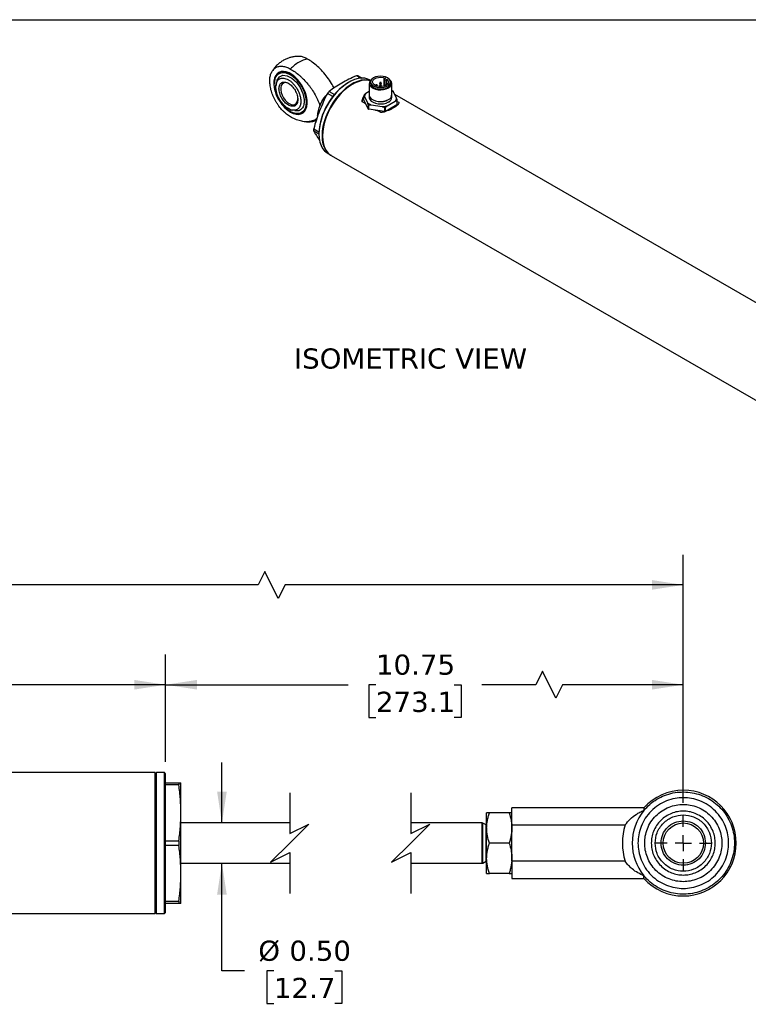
# Model space of a CAD drawing. Header units: inches. Extents: x 0.7 to 32.2, y 0.7 to 24.8.
# Tile 4 of 5: x 17.3 to 26.3, y 12.5 to 24.8. Entities that reach past the tile are written whole.
import ezdxf

# ---------------------------------------------------------------- set-up
doc = ezdxf.new("R2010")
doc.units = ezdxf.units.IN
doc.header["$LTSCALE"] = 3
doc.header["$MEASUREMENT"] = 0
doc.linetypes.add('SLD-Center', pattern=[0.75, 0.6, -0.05, 0.05, -0.05])
doc.linetypes.add('SLD-Solid', pattern=[0])
doc.layers.add('CENTER', color=40, linetype='SLD-Center')
doc.layers.add('DIMENSIONS', color=140, linetype='SLD-Solid', lineweight=25)
doc.layers.add('TEXT', color=140, linetype='SLD-Solid', lineweight=25)
doc.styles.add('SLDTEXTSTYLE0', font='VERDANA.TTF')
doc.dimstyles.new('SLDDIMSTYLE0', dxfattribs={"dimtxt": 0.254883, "dimasz": 0.39, "dimexe": 0, "dimexo": 0.0625, "dimgap": 0.063721, "dimtad": 0, "dimtih": 1, "dimtoh": 1, "dimrnd": 1e-09, "dimzin": 12, "dimdsep": 46, "dimtxsty": 'SLDTEXTSTYLE0', "dimsah": 1, "dimcen": 0.09, "dimadec": 0, "dimazin": 3, "dimtfac": 1, "dimtofl": 0, "dimtmove": 0, "dimatfit": 3, "dimfxl": 0, "dimfrac": 2, "dimtolj": 1, "dimtzin": 12, "dimarcsym": 0})
doc.dimstyles.new('SLDDIMSTYLE1', dxfattribs={"dimtxt": 0.254883, "dimasz": 0.39, "dimexe": 0, "dimexo": 0.0625, "dimgap": 0.063721, "dimtad": 0, "dimtih": 1, "dimtoh": 1, "dimrnd": 1e-09, "dimzin": 4, "dimdsep": 46, "dimtxsty": 'SLDTEXTSTYLE0', "dimsah": 1, "dimcen": 0.09, "dimadec": 0, "dimazin": 1, "dimtfac": 1, "dimtofl": 0, "dimtmove": 0, "dimatfit": 3, "dimfxl": 0, "dimfrac": 2, "dimtolj": 1, "dimtzin": 12, "dimarcsym": 0})
doc.dimstyles.new('SLDDIMSTYLE5', dxfattribs={"dimtxt": 0.254883, "dimasz": 0.39, "dimexe": 0, "dimexo": 0.0625, "dimgap": 0.063721, "dimtad": 0, "dimtih": 1, "dimtoh": 1, "dimrnd": 1e-09, "dimzin": 0, "dimdsep": 46, "dimtxsty": 'SLDTEXTSTYLE0', "dimsah": 1, "dimcen": 0.09, "dimadec": 0, "dimazin": 0, "dimtfac": 1, "dimtmove": 0, "dimatfit": 0, "dimfxl": 0, "dimfrac": 2, "dimtolj": 1, "dimtzin": 12, "dimarcsym": 0})

# ---------------------------------------------------------------- blocks, each defined once
blk = doc.blocks.new('_D')
at = {"layer": 'DIMENSIONS'}
for p, q in [((19.074, 15.543), (19.074, 16.873)), ((25.492, 15.034), (25.492, 16.873)), ((23.745, 16.665), (23.662, 16.498)), ((23.912, 16.332), (23.745, 16.665)), ((19.074, 16.498), (21.335, 16.498)), ((21.681, 16.498), (21.595, 16.498)), ((21.595, 16.498), (21.595, 16.093)), ((22.65, 16.498), (22.736, 16.498)), ((22.736, 16.498), (22.736, 16.093)), ((23.662, 16.498), (22.996, 16.498)), ((23.995, 16.498), (23.912, 16.332)), ((25.492, 16.498), (23.995, 16.498)), ((21.595, 16.093), (21.681, 16.093)), ((22.736, 16.093), (22.65, 16.093))]:
    blk.add_line(p, q, dxfattribs=at)
for points in [[(19.074, 16.498), (19.464, 16.438), (19.464, 16.558)], [(25.492, 16.498), (25.102, 16.558), (25.102, 16.438)]]:
    blk.add_solid(points, dxfattribs=at)
at = {"layer": 'DIMENSIONS', "char_height": 0.25, "attachment_point": 1, "style": 'SLDTEXTSTYLE0'}
for s, insert in [('10.75', (21.681, 16.873)), ('273.1', (21.681, 16.411))]:
    blk.add_mtext(s, dxfattribs=dict(at, insert=insert))
blk = doc.blocks.new('_D_1')
at = {"layer": 'DIMENSIONS'}
for p, q in [((5.574, 15.543), (5.574, 16.873)), ((19.074, 15.543), (19.074, 16.873)), ((5.574, 16.498), (11.711, 16.498)), ((12.056, 16.498), (11.97, 16.498)), ((11.97, 16.498), (11.97, 16.093)), ((13.025, 16.498), (13.111, 16.498)), ((13.111, 16.498), (13.111, 16.093)), ((19.074, 16.498), (13.371, 16.498)), ((11.97, 16.093), (12.056, 16.093)), ((13.111, 16.093), (13.025, 16.093))]:
    blk.add_line(p, q, dxfattribs=at)
for points in [[(5.574, 16.498), (5.964, 16.438), (5.964, 16.558)], [(19.074, 16.498), (18.684, 16.558), (18.684, 16.438)]]:
    blk.add_solid(points, dxfattribs=at)
at = {"layer": 'DIMENSIONS', "char_height": 0.25, "attachment_point": 1, "style": 'SLDTEXTSTYLE0'}
for s, insert in [('13.50', (12.056, 16.873)), ('342.9', (12.056, 16.411))]:
    blk.add_mtext(s, dxfattribs=dict(at, insert=insert))
blk = doc.blocks.new('_D_5')
at = {"layer": 'DIMENSIONS'}
for p, q in [((19.772, 14.783), (19.772, 15.533)), ((19.772, 12.949), (19.772, 14.284)), ((20.052, 12.949), (19.772, 12.949)), ((20.416, 12.949), (20.33, 12.949)), ((20.33, 12.949), (20.33, 12.544)), ((21.173, 12.949), (21.259, 12.949)), ((21.259, 12.949), (21.259, 12.544)), ((20.33, 12.544), (20.416, 12.544)), ((21.259, 12.544), (21.173, 12.544))]:
    blk.add_line(p, q, dxfattribs=at)
for points in [[(19.772, 14.783), (19.832, 15.173), (19.712, 15.173)], [(19.772, 14.284), (19.712, 13.894), (19.832, 13.894)]]:
    blk.add_solid(points, dxfattribs=at)
at = {"layer": 'DIMENSIONS', "char_height": 0.25, "attachment_point": 1, "style": 'SLDTEXTSTYLE0'}
for s, insert in [('%%c', (20.223, 13.323)), ('0.50', (20.608, 13.323)), ('12.7', (20.416, 12.861))]:
    blk.add_mtext(s, dxfattribs=dict(at, insert=insert))
blk = doc.blocks.new('_D_6')
at = {"layer": 'DIMENSIONS'}
for p, q in [((4.134, 15.034), (4.134, 18.112)), ((25.492, 15.034), (25.492, 18.112)), ((20.304, 17.903), (20.221, 17.737)), ((20.471, 17.57), (20.304, 17.903)), ((4.134, 17.737), (14.453, 17.737)), ((14.799, 17.737), (14.713, 17.737)), ((14.713, 17.737), (14.713, 17.331)), ((15.768, 17.737), (15.854, 17.737)), ((15.854, 17.737), (15.854, 17.331)), ((20.221, 17.737), (16.113, 17.737)), ((20.554, 17.737), (20.471, 17.57)), ((25.492, 17.737), (20.554, 17.737)), ((14.713, 17.331), (14.799, 17.331)), ((15.854, 17.331), (15.768, 17.331))]:
    blk.add_line(p, q, dxfattribs=at)
for points in [[(4.134, 17.737), (4.524, 17.677), (4.524, 17.797)], [(25.492, 17.737), (25.102, 17.797), (25.102, 17.677)]]:
    blk.add_solid(points, dxfattribs=at)
at = {"layer": 'DIMENSIONS', "char_height": 0.25, "attachment_point": 1, "style": 'SLDTEXTSTYLE0'}
for s, insert in [('25.69', (14.799, 18.111)), ('652.6', (14.799, 17.649))]:
    blk.add_mtext(s, dxfattribs=dict(at, insert=insert))
blk = doc.blocks.new('SW_CENTERMARKSYMBOL_1')
at = {"layer": 'CENTER', "color": 0}
for p, q in [((0, 0.2), (0, 0.35)), ((-0.2, 0), (-0.351, 0)), ((0, 0), (-0.1, 0)), ((0, 0), (0, 0.1)), ((0, 0), (0, -0.1)), ((0, 0), (0.1, 0)), ((0.2, 0), (0.35, 0)), ((0, -0.2), (0, -0.351))]:
    blk.add_line(p, q, dxfattribs=at)

msp = doc.modelspace()

# ---------------------------------------------------------------- linework, layer by layer
for p, q in [((20.421, 23.96), (20.421, 23.954)), ((21.346, 23.975), (21.339, 23.971)), ((21.493, 24.024), (21.44, 24.055)), ((21.461, 24.053), (21.509, 24.025)), ((21.599, 23.96), (21.599, 23.815)), ((21.614, 23.997), (21.608, 24.001)), ((21.615, 23.978), (21.615, 23.96)), ((21.729, 23.963), (21.729, 23.934)), ((21.748, 23.934), (21.748, 23.963)), ((21.799, 24.023), (21.778, 24.011)), ((21.778, 24.011), (21.795, 24.001)), ((21.778, 24.011), (21.778, 23.926)), ((21.795, 24.001), (21.816, 24.013)), ((21.795, 23.94), (21.795, 24.001)), ((21.816, 23.943), (21.816, 24.013)), ((21.861, 23.96), (21.861, 23.978)), ((21.877, 23.815), (21.877, 23.96)), ((21.146, 23.795), (21.079, 23.833)), ((21.1, 23.859), (21.166, 23.821)), ((21.599, 23.859), (21.555, 23.834)), ((21.679, 23.934), (21.679, 23.932)), ((21.697, 23.926), (21.697, 23.934)), ((21.729, 23.934), (21.729, 23.921)), ((21.748, 23.921), (21.748, 23.934)), ((21.779, 23.934), (21.779, 23.926)), ((21.798, 23.932), (21.798, 23.934)), ((21.896, 23.861), (21.877, 23.871)), ((21.901, 23.854), (21.877, 23.868)), ((21.938, 23.775), (21.901, 23.854)), ((20.987, 23.676), (20.999, 23.708)), ((21.048, 23.795), (21.071, 23.816)), ((21.058, 23.789), (21.048, 23.795)), ((21.554, 23.707), (21.51, 23.732)), ((21.531, 23.756), (21.531, 23.804)), ((21.583, 23.645), (21.531, 23.756)), ((21.538, 23.798), (21.575, 23.719)), ((21.598, 23.815), (21.598, 23.786)), ((21.821, 23.681), (21.921, 23.739)), ((21.879, 23.786), (21.879, 23.815)), ((27.274, 20.73), (21.915, 23.823)), ((21.941, 23.741), (21.941, 23.692)), ((21.945, 23.701), (21.945, 23.749)), ((21.945, 23.737), (21.966, 23.725)), ((20.619, 23.611), (20.625, 23.607)), ((21.583, 23.693), (21.583, 23.645)), ((21.593, 23.639), (21.593, 23.687)), ((21.786, 23.609), (21.593, 23.639)), ((21.621, 23.692), (21.758, 23.671)), ((21.744, 23.597), (21.701, 23.622)), ((21.786, 23.657), (21.786, 23.609)), ((21.941, 23.692), (21.8, 23.611)), ((21.8, 23.611), (21.8, 23.659)), ((20.96, 23.556), (20.957, 23.558)), ((20.91, 23.395), (20.975, 23.358)), ((20.974, 23.33), (20.91, 23.367)), ((20.974, 23.339), (20.974, 23.332)), ((21.083, 23.091), (21.121, 23.069)), ((21.128, 23.065), (26.749, 19.82)), ((18.944, 15.408), (6.89, 15.408)), ((18.959, 15.408), (18.944, 15.393)), ((18.944, 13.658), (18.944, 15.408)), ((19.059, 15.408), (18.959, 15.408)), ((18.959, 13.658), (18.959, 15.408)), ((19.074, 15.393), (19.059, 15.408)), ((19.059, 13.658), (19.059, 15.408)), ((19.074, 13.673), (19.074, 15.393)), ((19.074, 15.283), (19.237, 15.283)), ((19.237, 15.283), (19.264, 15.283)), ((19.237, 15.283), (19.237, 15.255)), ((19.264, 14.908), (19.264, 15.283)), ((19.237, 15.255), (19.074, 15.255)), ((19.264, 14.158), (19.264, 14.908)), ((23.088, 14.908), (23.054, 14.908)), ((23.054, 14.721), (23.054, 14.908)), ((23.333, 14.908), (23.088, 14.908)), ((23.367, 14.908), (23.333, 14.908)), ((25.003, 14.971), (23.367, 14.971)), ((23.367, 14.759), (23.367, 14.971)), ((25.003, 14.971), (25.003, 14.938)), ((20.612, 14.783), (19.264, 14.783)), ((23, 14.783), (22.112, 14.783)), ((23, 14.284), (23, 14.783)), ((23.046, 14.758), (23.008, 14.781)), ((23.008, 14.533), (23.008, 14.781)), ((23.054, 14.758), (23.046, 14.758)), ((23.046, 14.533), (23.046, 14.758)), ((23.054, 14.346), (23.054, 14.721)), ((23.367, 14.759), (24.771, 14.759)), ((23.367, 14.308), (23.367, 14.759)), ((19.074, 14.562), (19.237, 14.562)), ((19.237, 14.562), (19.237, 14.505)), ((19.237, 14.505), (19.074, 14.505)), ((23.008, 14.286), (23.008, 14.533)), ((23.046, 14.308), (23.046, 14.533)), ((23.333, 14.533), (23.088, 14.533)), ((23.008, 14.286), (23.046, 14.308)), ((23.046, 14.308), (23.054, 14.308)), ((23.054, 14.158), (23.054, 14.346)), ((23.367, 14.308), (23.367, 14.096)), ((24.771, 14.308), (23.367, 14.308)), ((19.264, 14.284), (20.612, 14.284)), ((22.112, 14.284), (23, 14.284)), ((19.264, 13.783), (19.264, 14.158)), ((23.054, 14.158), (23.088, 14.158)), ((23.333, 14.158), (23.088, 14.158)), ((23.333, 14.158), (23.367, 14.158)), ((23.367, 14.096), (25.003, 14.096)), ((25.003, 14.096), (25.003, 14.129)), ((19.074, 13.812), (19.237, 13.812)), ((19.237, 13.812), (19.237, 13.783)), ((19.237, 13.783), (19.074, 13.783)), ((19.264, 13.783), (19.237, 13.783)), ((5.694, 13.658), (18.944, 13.658)), ((18.944, 13.673), (18.959, 13.658)), ((18.959, 13.658), (19.059, 13.658)), ((19.059, 13.658), (19.074, 13.673))]:
    msp.add_line(p, q)
at = {"flags": 128}
for points in [[(20.622, 23.602), (20.657, 23.585), (20.691, 23.576), (20.723, 23.574), (20.752, 23.58), (20.778, 23.594), (20.798, 23.614), (20.814, 23.641), (20.824, 23.674), (20.829, 23.712), (20.827, 23.753), (20.82, 23.797), (20.807, 23.842), (20.789, 23.887), (20.765, 23.931), (20.738, 23.972), (20.707, 24.009), (20.674, 24.042), (20.64, 24.069), (20.605, 24.089), (20.57, 24.102), (20.537, 24.108), (20.506, 24.106), (20.479, 24.096), (20.456, 24.079), (20.438, 24.055), (20.425, 24.025), (20.417, 23.99), (20.416, 23.95), (20.42, 23.907), (20.43, 23.863), (20.446, 23.817), (20.467, 23.773), (20.492, 23.73), (20.521, 23.691), (20.553, 23.656), (20.587, 23.626), (20.622, 23.602)], [(20.625, 24.078), (20.599, 24.091), (20.566, 24.102), (20.534, 24.106), (20.504, 24.102), (20.478, 24.091), (20.456, 24.072), (20.44, 24.047), (20.428, 24.016), (20.422, 23.98), (20.421, 23.96)], [(20.619, 24.068), (20.654, 24.044), (20.687, 24.015), (20.718, 23.98), (20.747, 23.941), (20.771, 23.899), (20.791, 23.855), (20.805, 23.81), (20.814, 23.766), (20.817, 23.725), (20.814, 23.687), (20.805, 23.654), (20.791, 23.626), (20.771, 23.605), (20.747, 23.591), (20.718, 23.584), (20.687, 23.585), (20.654, 23.594), (20.619, 23.611), (20.585, 23.634), (20.552, 23.664), (20.52, 23.699), (20.492, 23.738), (20.468, 23.78), (20.448, 23.824), (20.433, 23.868), (20.424, 23.912), (20.421, 23.954), (20.424, 23.991), (20.433, 24.025), (20.448, 24.052), (20.468, 24.074), (20.492, 24.088), (20.52, 24.094), (20.552, 24.093), (20.585, 24.084), (20.619, 24.068)], [(20.456, 23.996), (20.457, 23.999), (20.485, 24.041), (20.528, 24.061), (20.582, 24.055), (20.639, 24.025), (20.695, 23.975), (20.742, 23.908), (20.775, 23.835), (20.791, 23.761), (20.792, 23.74), (20.792, 23.74)], [(20.606, 23.955), (20.581, 23.966), (20.557, 23.969), (20.536, 23.964), (20.519, 23.952), (20.507, 23.933), (20.501, 23.908), (20.501, 23.878), (20.507, 23.846), (20.519, 23.813), (20.536, 23.781), (20.557, 23.752), (20.581, 23.727), (20.606, 23.709), (20.632, 23.698), (20.656, 23.695), (20.677, 23.699), (20.694, 23.712), (20.706, 23.731), (20.712, 23.756), (20.713, 23.77)], [(21.608, 24.001), (21.582, 24.013), (21.545, 24.023), (21.504, 24.025), (21.46, 24.02), (21.415, 24.007), (21.369, 23.987), (21.322, 23.96), (21.276, 23.927), (21.231, 23.887), (21.188, 23.843), (21.147, 23.793), (21.109, 23.74), (21.075, 23.683), (21.045, 23.624), (21.02, 23.565), (21.001, 23.504), (20.986, 23.445), (20.977, 23.387), (20.974, 23.332), (20.977, 23.28), (20.986, 23.232), (21.001, 23.189), (21.02, 23.152), (21.045, 23.121), (21.075, 23.096), (21.083, 23.091)], [(21.612, 23.994), (21.583, 24.001), (21.542, 24.003), (21.499, 23.998), (21.453, 23.985), (21.407, 23.965), (21.361, 23.938), (21.314, 23.905), (21.269, 23.865), (21.226, 23.82), (21.185, 23.771), (21.147, 23.718), (21.113, 23.661), (21.084, 23.602), (21.059, 23.543), (21.039, 23.482), (21.024, 23.423), (21.016, 23.365), (21.013, 23.31), (21.016, 23.257), (21.024, 23.21), (21.039, 23.167), (21.059, 23.13), (21.084, 23.098), (21.113, 23.074), (21.125, 23.067)], [(21.611, 23.992), (21.589, 23.997), (21.548, 23.999), (21.505, 23.994), (21.46, 23.981), (21.414, 23.961), (21.367, 23.935), (21.321, 23.901), (21.276, 23.862), (21.232, 23.817), (21.191, 23.767), (21.154, 23.714), (21.12, 23.657), (21.09, 23.599), (21.065, 23.539), (21.045, 23.479), (21.031, 23.419), (21.022, 23.361), (21.019, 23.306), (21.022, 23.254), (21.031, 23.206), (21.045, 23.163), (21.065, 23.126), (21.09, 23.095), (21.12, 23.07), (21.128, 23.065)], [(21.628, 24.009), (21.61, 23.992), (21.6, 23.972), (21.599, 23.952), (21.607, 23.933), (21.623, 23.915), (21.646, 23.9), (21.675, 23.888), (21.708, 23.881), (21.742, 23.879), (21.777, 23.883), (21.809, 23.891), (21.837, 23.903)], [(21.825, 23.928), (21.844, 23.942), (21.857, 23.959), (21.861, 23.978), (21.857, 23.996), (21.844, 24.013), (21.825, 24.028), (21.8, 24.039), (21.77, 24.046), (21.738, 24.049), (21.706, 24.046), (21.677, 24.039), (21.651, 24.028), (21.632, 24.013), (21.619, 23.996), (21.615, 23.978), (21.619, 23.959), (21.632, 23.942), (21.651, 23.928), (21.677, 23.916), (21.706, 23.909), (21.738, 23.907), (21.77, 23.909), (21.8, 23.916), (21.825, 23.928)], [(21.615, 23.96), (21.619, 23.942), (21.632, 23.924), (21.651, 23.91), (21.677, 23.898), (21.706, 23.891), (21.738, 23.889), (21.77, 23.891), (21.8, 23.898), (21.825, 23.91)], [(21.816, 24.013), (21.83, 23.998), (21.837, 23.981), (21.834, 23.964), (21.823, 23.948), (21.804, 23.935), (21.779, 23.926), (21.75, 23.921), (21.72, 23.922), (21.692, 23.927), (21.668, 23.938), (21.651, 23.951), (21.641, 23.968), (21.64, 23.985), (21.648, 24.001), (21.664, 24.016), (21.687, 24.027), (21.715, 24.033), (21.744, 24.035), (21.773, 24.031), (21.799, 24.023)], [(21.731, 23.959), (21.729, 23.961), (21.729, 23.963)], [(21.748, 23.963), (21.748, 23.963), (21.747, 23.961), (21.745, 23.959), (21.742, 23.958), (21.738, 23.958), (21.734, 23.958), (21.731, 23.959)], [(21.837, 23.903), (21.858, 23.919), (21.872, 23.937), (21.877, 23.957), (21.874, 23.977), (21.862, 23.996), (21.848, 24.009)], [(21.599, 23.826), (21.598, 23.808), (21.606, 23.788), (21.622, 23.77), (21.645, 23.754), (21.674, 23.743), (21.707, 23.736), (21.743, 23.734), (21.777, 23.737), (21.81, 23.745), (21.837, 23.758)], [(21.68, 23.932), (21.679, 23.932), (21.679, 23.934)], [(21.697, 23.934), (21.697, 23.934), (21.697, 23.932), (21.695, 23.931), (21.692, 23.929), (21.688, 23.929), (21.687, 23.929)], [(21.748, 23.934), (21.748, 23.934), (21.747, 23.932), (21.745, 23.931), (21.742, 23.929), (21.738, 23.929), (21.734, 23.929), (21.731, 23.931), (21.729, 23.932), (21.729, 23.934)], [(21.782, 23.931), (21.779, 23.932), (21.779, 23.934)], [(20.625, 23.607), (20.634, 23.603), (20.668, 23.588), (20.701, 23.58), (20.732, 23.581), (20.76, 23.588), (20.784, 23.603), (20.803, 23.625), (20.817, 23.653), (20.826, 23.687), (20.829, 23.725)], [(21.598, 23.786), (21.598, 23.779), (21.606, 23.759), (21.622, 23.741), (21.645, 23.725), (21.674, 23.714), (21.707, 23.707), (21.743, 23.705), (21.777, 23.708), (21.81, 23.716), (21.837, 23.729)], [(21.599, 23.815), (21.599, 23.808), (21.607, 23.788), (21.623, 23.77), (21.646, 23.755), (21.675, 23.744), (21.708, 23.737), (21.742, 23.735), (21.777, 23.738), (21.809, 23.746), (21.837, 23.758)]]:
    msp.add_lwpolyline(points, dxfattribs=at)
msp.add_circle((25.492, 14.533), 0.25)
for centre, radius, start, end in [((20.973, 23.812), 0.479, 120.6902, 137.0439), ((20.868, 23.993), 0.27, 97.2121, 121.2266), ((21.763, 23.305), 0.789, 122.4546, 177.5508), ((21.432, 23.85), 0.205, 81.9467, 87.8343), ((21.8, 23.966), 0.0617, 294.3096, 354.3702), ((21.732, 23.329), 0.825, 140.0404, 142.3705), ((21.788, 23.943), 0.0144, 242.664, 272.6026), ((21.794, 23.935), 0.00371, 317.8668, 358.5918), ((21.813, 23.818), 0.0645, 291.8525, 7.1391), ((21.602, 23.725), 0.0924, 140.5954, 175.5284), ((21.612, 23.772), 0.0868, 151.9996, 156.1309), ((21.811, 23.82), 0.0671, 292.8864, 355.7934), ((21.811, 23.791), 0.0677, 292.8864, 355.7934), ((21.866, 23.781), 0.0856, 331.975, 338.228), ((21.688, 23.863), 0.2, 238.2297, 241.7756), ((21.688, 23.815), 0.2, 238.2297, 241.7756), ((21.741, 23.998), 0.344, 277.5559, 280.0302), ((21.74, 23.951), 0.346, 277.5596, 279.2682), ((21.866, 23.733), 0.0856, 331.975, 338.228), ((21.39, 23.381), 0.481, 178.3307, 181.6693), ((25.492, 14.533), 0.656, 90.0001, 138.1701), ((25.492, 14.533), 0.656, 270, 90), ((25.492, 14.533), 0.634, 140.3905, 219.6095), ((23, 14.768), 0.015, 59.9972, 90.0022), ((25.492, 14.533), 0.755, 162.6287, 197.3713), ((23, 14.299), 0.015, 269.9972, 300.0031), ((25.492, 14.533), 0.656, 221.8299, 269.9999)]:
    msp.add_arc(centre, radius, start, end)
for points, knots in [([(20.714, 24.295), (20.701, 24.294), (20.68, 24.293), (20.647, 24.288), (20.614, 24.279), (20.575, 24.266), (20.535, 24.246), (20.496, 24.221), (20.458, 24.19), (20.423, 24.153), (20.405, 24.125), (20.395, 24.111)], [0, 0, 0, 0, 0.103231, 0.163008, 0.26305, 0.369366, 0.485399, 0.6083, 0.736452, 0.868464, 1, 1, 1, 1]), ([(20.834, 24.261), (20.82, 24.268), (20.791, 24.283), (20.75, 24.295), (20.725, 24.295), (20.714, 24.295)], [0, 0, 0, 0, 0.340027, 0.689914, 1, 1, 1, 1]), ([(21.161, 23.901), (21.151, 23.921), (21.126, 23.967), (21.079, 24.037), (21.021, 24.108), (20.957, 24.172), (20.895, 24.223), (20.853, 24.249), (20.834, 24.261)], [0, 0, 0, 0, 0.12433, 0.301267, 0.483229, 0.663799, 0.848688, 1, 1, 1, 1]), ([(20.622, 23.544), (20.605, 23.554), (20.589, 23.565), (20.564, 23.585), (20.556, 23.592), (20.54, 23.607), (20.532, 23.615), (20.508, 23.64), (20.493, 23.657), (20.472, 23.686), (20.466, 23.696), (20.453, 23.716), (20.446, 23.726), (20.428, 23.756), (20.418, 23.778), (20.404, 23.81), (20.399, 23.821), (20.391, 23.843), (20.384, 23.864), (20.379, 23.886), (20.374, 23.907), (20.372, 23.918), (20.367, 23.95), (20.365, 23.97), (20.365, 23.999), (20.365, 24.009), (20.367, 24.027), (20.368, 24.036), (20.373, 24.062), (20.378, 24.077), (20.388, 24.099), (20.391, 24.106), (20.399, 24.118), (20.404, 24.124), (20.418, 24.14), (20.428, 24.149), (20.452, 24.163), (20.465, 24.168), (20.486, 24.172), (20.493, 24.173), (20.508, 24.173), (20.516, 24.173), (20.539, 24.171), (20.555, 24.167), (20.588, 24.156), (20.605, 24.148), (20.622, 24.138)], [0, 0, 0, 0, 0.0625, 0.0625, 0.09375, 0.09375, 0.125, 0.125, 0.1875, 0.1875, 0.21875, 0.21875, 0.25, 0.25, 0.3125, 0.3125, 0.34375, 0.34375, 0.375, 0.40625, 0.40625, 0.4375, 0.4375, 0.5, 0.5, 0.53125, 0.53125, 0.5625, 0.5625, 0.625, 0.625, 0.65625, 0.65625, 0.6875, 0.6875, 0.75, 0.75, 0.8125, 0.8125, 0.84375, 0.84375, 0.875, 0.875, 0.9375, 0.9375, 1, 1, 1, 1]), ([(20.622, 24.138), (20.66, 24.116), (20.697, 24.09), (20.743, 24.05), (20.752, 24.041), (20.77, 24.024), (20.778, 24.016), (20.804, 23.989), (20.821, 23.97), (20.846, 23.94), (20.854, 23.93), (20.869, 23.909), (20.877, 23.898), (20.9, 23.865), (20.914, 23.843), (20.933, 23.808), (20.94, 23.797), (20.952, 23.773), (20.957, 23.761), (20.968, 23.737), (20.972, 23.725), (20.981, 23.701), (20.984, 23.688), (20.987, 23.676)], [0, 0, 0, 0, 0.25, 0.25, 0.3125, 0.3125, 0.375, 0.375, 0.5, 0.5, 0.5625, 0.5625, 0.625, 0.625, 0.75, 0.75, 0.8125, 0.8125, 0.875, 0.875, 0.9375, 0.9375, 1, 1, 1, 1]), ([(20.441, 23.915), (20.441, 23.917), (20.441, 23.921), (20.441, 23.927), (20.442, 23.933), (20.442, 23.939), (20.443, 23.944), (20.444, 23.95), (20.445, 23.955), (20.447, 23.96), (20.448, 23.965), (20.45, 23.97), (20.455, 23.982), (20.465, 24), (20.485, 24.016), (20.51, 24.026), (20.537, 24.026), (20.566, 24.019), (20.595, 24.006), (20.625, 23.986), (20.654, 23.96), (20.681, 23.927), (20.702, 23.895), (20.716, 23.869), (20.726, 23.848), (20.734, 23.828), (20.74, 23.808), (20.745, 23.789), (20.748, 23.773), (20.749, 23.761), (20.75, 23.753), (20.751, 23.744), (20.751, 23.739), (20.751, 23.736)], [0, 0, 0, 0, 0.01089, 0.02177, 0.032645, 0.043522, 0.054405, 0.065299, 0.07621, 0.087143, 0.098102, 0.109093, 0.12012, 0.184274, 0.250051, 0.31345, 0.37998, 0.437402, 0.499924, 0.558154, 0.619872, 0.684155, 0.749803, 0.785243, 0.815538, 0.850497, 0.879904, 0.911187, 0.941695, 0.956969, 0.97133, 0.985795, 1, 1, 1, 1]), ([(20.456, 23.996), (20.453, 23.986), (20.446, 23.967), (20.444, 23.946), (20.443, 23.935)], [0, 0, 0, 0, 0.473198, 1, 1, 1, 1]), ([(20.479, 23.893), (20.479, 23.911), (20.482, 23.927), (20.494, 23.953), (20.502, 23.963), (20.524, 23.975), (20.537, 23.978), (20.565, 23.975), (20.58, 23.97), (20.596, 23.961)], [0, 0, 0, 0, 0.25, 0.25, 0.5, 0.5, 0.75, 0.75, 1, 1, 1, 1]), ([(20.596, 23.961), (20.611, 23.952), (20.626, 23.94), (20.655, 23.91), (20.668, 23.892), (20.689, 23.855), (20.698, 23.835), (20.71, 23.795), (20.713, 23.776), (20.713, 23.758)], [0, 0, 0, 0, 0.25, 0.25, 0.5, 0.5, 0.75, 0.75, 1, 1, 1, 1]), ([(21.259, 23.964), (21.23, 23.947), (21.203, 23.93), (21.15, 23.895), (21.125, 23.877), (21.1, 23.859)], [0, 0, 0, 0, 0.5, 0.5, 1, 1, 1, 1]), ([(21.44, 24.055), (21.408, 24.041), (21.377, 24.026), (21.316, 23.996), (21.287, 23.98), (21.259, 23.964)], [0, 0, 0, 0, 0.5, 0.5, 1, 1, 1, 1]), ([(21.738, 23.971), (21.737, 23.971), (21.735, 23.971), (21.733, 23.97), (21.731, 23.969), (21.729, 23.967), (21.729, 23.965), (21.729, 23.964), (21.729, 23.963)], [0, 0, 0, 0, 0.273865, 0.382471, 0.563473, 0.748492, 0.938732, 1, 1, 1, 1]), ([(21.736, 23.97), (21.735, 23.969), (21.735, 23.969), (21.735, 23.968), (21.735, 23.967), (21.736, 23.966), (21.737, 23.966), (21.739, 23.966), (21.74, 23.966), (21.741, 23.967)], [0, 0, 0, 0, 0.25, 0.25, 0.5, 0.5, 0.75, 0.75, 1, 1, 1, 1]), ([(21.741, 23.967), (21.742, 23.968), (21.742, 23.969), (21.739, 23.97), (21.737, 23.97), (21.736, 23.97)], [0, 0, 0, 0, 0.5, 0.5, 1, 1, 1, 1]), ([(21.747, 23.963), (21.747, 23.964), (21.747, 23.966), (21.746, 23.968), (21.744, 23.97), (21.741, 23.971), (21.739, 23.971), (21.738, 23.971)], [0, 0, 0, 0, 0.138057, 0.358156, 0.576888, 0.738462, 1, 1, 1, 1]), ([(20.751, 23.736), (20.751, 23.735), (20.751, 23.731), (20.75, 23.726), (20.75, 23.72), (20.749, 23.713), (20.748, 23.703), (20.745, 23.69), (20.74, 23.677), (20.734, 23.664), (20.726, 23.653), (20.716, 23.643), (20.702, 23.633), (20.681, 23.626), (20.654, 23.625), (20.625, 23.632), (20.595, 23.646), (20.566, 23.666), (20.537, 23.693), (20.51, 23.725), (20.485, 23.763), (20.465, 23.802), (20.454, 23.834), (20.448, 23.856), (20.446, 23.868), (20.444, 23.88), (20.442, 23.892), (20.441, 23.904), (20.441, 23.911), (20.441, 23.915)], [0, 0, 0, 0, 0.009489, 0.018952, 0.028671, 0.043032, 0.058308, 0.088816, 0.120099, 0.149505, 0.184466, 0.214759, 0.250202, 0.31585, 0.380134, 0.441853, 0.500083, 0.562606, 0.620029, 0.686558, 0.749959, 0.815736, 0.879892, 0.900078, 0.920156, 0.940155, 0.960108, 0.980045, 1, 1, 1, 1]), ([(20.713, 23.758), (20.713, 23.741), (20.71, 23.725), (20.698, 23.699), (20.689, 23.689), (20.668, 23.676), (20.655, 23.674), (20.626, 23.677), (20.611, 23.682), (20.58, 23.7), (20.565, 23.712), (20.537, 23.742), (20.524, 23.759), (20.502, 23.797), (20.494, 23.817), (20.482, 23.856), (20.479, 23.876), (20.479, 23.893)], [0, 0, 0, 0, 0.125, 0.125, 0.25, 0.25, 0.375, 0.375, 0.5, 0.5, 0.625, 0.625, 0.75, 0.75, 0.875, 0.875, 1, 1, 1, 1]), ([(21.079, 23.833), (21.062, 23.799), (21.045, 23.764), (21.013, 23.693), (20.997, 23.657), (20.983, 23.621)], [0, 0, 0, 0, 0.5, 0.5, 1, 1, 1, 1]), ([(21.555, 23.834), (21.553, 23.833), (21.551, 23.832), (21.547, 23.829), (21.545, 23.827), (21.542, 23.824), (21.54, 23.822), (21.537, 23.819), (21.536, 23.818), (21.535, 23.815), (21.535, 23.814), (21.535, 23.813)], [0, 0, 0, 0, 0.25, 0.25, 0.5, 0.5, 0.75, 0.75, 0.875, 0.875, 1, 1, 1, 1]), ([(21.555, 23.834), (21.554, 23.833), (21.552, 23.83), (21.55, 23.827), (21.548, 23.823), (21.546, 23.82), (21.544, 23.815), (21.542, 23.81), (21.54, 23.804), (21.539, 23.8), (21.538, 23.798)], [0, 0, 0, 0, 0.099898, 0.19975, 0.299663, 0.399741, 0.500089, 0.666927, 0.833401, 1, 1, 1, 1]), ([(21.688, 23.942), (21.687, 23.942), (21.685, 23.942), (21.683, 23.941), (21.681, 23.94), (21.679, 23.938), (21.679, 23.936), (21.679, 23.935), (21.679, 23.934)], [0, 0, 0, 0, 0.273865, 0.382471, 0.563473, 0.748492, 0.938732, 1, 1, 1, 1]), ([(21.685, 23.938), (21.685, 23.938), (21.684, 23.939), (21.684, 23.94), (21.685, 23.94), (21.685, 23.941)], [0, 0, 0, 0, 0.5, 0.5, 1, 1, 1, 1]), ([(21.685, 23.941), (21.686, 23.941), (21.687, 23.941), (21.689, 23.941), (21.69, 23.941), (21.691, 23.941)], [0, 0, 0, 0, 0.5, 0.5, 1, 1, 1, 1]), ([(21.697, 23.934), (21.697, 23.935), (21.697, 23.937), (21.696, 23.939), (21.694, 23.941), (21.691, 23.942), (21.689, 23.942), (21.688, 23.942)], [0, 0, 0, 0, 0.138057, 0.358156, 0.576888, 0.738462, 1, 1, 1, 1]), ([(21.738, 23.942), (21.737, 23.942), (21.735, 23.942), (21.733, 23.941), (21.731, 23.94), (21.729, 23.938), (21.729, 23.936), (21.729, 23.935), (21.729, 23.934)], [0, 0, 0, 0, 0.274081, 0.382773, 0.563917, 0.749083, 0.939473, 1, 1, 1, 1]), ([(21.736, 23.941), (21.734, 23.94), (21.734, 23.939), (21.737, 23.937), (21.739, 23.937), (21.741, 23.938)], [0, 0, 0, 0, 0.5, 0.5, 1, 1, 1, 1]), ([(21.741, 23.938), (21.742, 23.939), (21.742, 23.94), (21.739, 23.941), (21.737, 23.941), (21.736, 23.941)], [0, 0, 0, 0, 0.5, 0.5, 1, 1, 1, 1]), ([(21.747, 23.934), (21.747, 23.935), (21.747, 23.937), (21.746, 23.939), (21.744, 23.941), (21.741, 23.942), (21.739, 23.942), (21.738, 23.942)], [0, 0, 0, 0, 0.13786, 0.358009, 0.576792, 0.738403, 1, 1, 1, 1]), ([(21.788, 23.942), (21.787, 23.942), (21.785, 23.942), (21.783, 23.941), (21.781, 23.94), (21.779, 23.938), (21.779, 23.936), (21.779, 23.935), (21.779, 23.934)], [0, 0, 0, 0, 0.273865, 0.382471, 0.563473, 0.748492, 0.938732, 1, 1, 1, 1]), ([(21.786, 23.938), (21.785, 23.938), (21.785, 23.939), (21.785, 23.94), (21.785, 23.94), (21.786, 23.941)], [0, 0, 0, 0, 0.5, 0.5, 1, 1, 1, 1]), ([(21.786, 23.941), (21.786, 23.941), (21.787, 23.941), (21.789, 23.941), (21.79, 23.941), (21.791, 23.941)], [0, 0, 0, 0, 0.5, 0.5, 1, 1, 1, 1]), ([(21.798, 23.934), (21.798, 23.935), (21.798, 23.937), (21.796, 23.939), (21.794, 23.941), (21.791, 23.942), (21.789, 23.942), (21.788, 23.942)], [0, 0, 0, 0, 0.138057, 0.358156, 0.576888, 0.738462, 1, 1, 1, 1]), ([(21.901, 23.854), (21.9, 23.856), (21.898, 23.86), (21.897, 23.861), (21.896, 23.862)], [0, 0, 0, 0, 0.631063, 1, 1, 1, 1]), ([(20.792, 23.74), (20.791, 23.725), (20.788, 23.688), (20.766, 23.644), (20.727, 23.616), (20.691, 23.618), (20.674, 23.619)], [0, 0, 0, 0, 0.191623, 0.46149, 0.731357, 1, 1, 1, 1]), ([(20.988, 23.685), (20.996, 23.705), (21.005, 23.724), (21.025, 23.761), (21.037, 23.778), (21.048, 23.795)], [0, 0, 0, 0, 0.5, 0.5, 1, 1, 1, 1]), ([(21.009, 23.729), (21.015, 23.74), (21.028, 23.763), (21.045, 23.781), (21.054, 23.79)], [0, 0, 0, 0, 0.490725, 1, 1, 1, 1]), ([(21.51, 23.732), (21.512, 23.752), (21.513, 23.775), (21.529, 23.792), (21.531, 23.795)], [0, 0, 0, 0, 0.857363, 1, 1, 1, 1]), ([(21.531, 23.804), (21.531, 23.805), (21.531, 23.806), (21.532, 23.807), (21.532, 23.807), (21.533, 23.807), (21.533, 23.806), (21.535, 23.804), (21.537, 23.801), (21.538, 23.798)], [0, 0, 0, 0, 0.125, 0.125, 0.25, 0.25, 0.5, 0.5, 1, 1, 1, 1]), ([(21.575, 23.719), (21.576, 23.718), (21.579, 23.716), (21.583, 23.713), (21.587, 23.71), (21.592, 23.707), (21.597, 23.704), (21.604, 23.7), (21.612, 23.696), (21.618, 23.693), (21.621, 23.692)], [0, 0, 0, 0, 0.099898, 0.19975, 0.299663, 0.399741, 0.500089, 0.666927, 0.833401, 1, 1, 1, 1]), ([(21.575, 23.719), (21.576, 23.717), (21.577, 23.715), (21.578, 23.712), (21.579, 23.71), (21.58, 23.706), (21.581, 23.704), (21.582, 23.7), (21.582, 23.698), (21.582, 23.696), (21.583, 23.694), (21.583, 23.693)], [0, 0, 0, 0, 0.25, 0.25, 0.5, 0.5, 0.75, 0.75, 0.875, 0.875, 1, 1, 1, 1]), ([(21.966, 23.725), (21.966, 23.719), (21.964, 23.714), (21.959, 23.705), (21.958, 23.702), (21.953, 23.697), (21.951, 23.694), (21.942, 23.685), (21.935, 23.679), (21.919, 23.667), (21.91, 23.661), (21.889, 23.649), (21.878, 23.643), (21.86, 23.635), (21.854, 23.632), (21.841, 23.626), (21.834, 23.624), (21.821, 23.619), (21.814, 23.616), (21.801, 23.612), (21.794, 23.61), (21.773, 23.603), (21.758, 23.6), (21.744, 23.597)], [0, 0, 0, 0, 0.125, 0.125, 0.1875, 0.1875, 0.25, 0.25, 0.375, 0.375, 0.5, 0.5, 0.625, 0.625, 0.6875, 0.6875, 0.75, 0.75, 0.8125, 0.8125, 0.875, 0.875, 1, 1, 1, 1]), ([(21.921, 23.739), (21.922, 23.74), (21.924, 23.742), (21.926, 23.746), (21.928, 23.749), (21.93, 23.753), (21.932, 23.757), (21.935, 23.762), (21.937, 23.769), (21.937, 23.773), (21.938, 23.775)], [0, 0, 0, 0, 0.099898, 0.19975, 0.299663, 0.399741, 0.500089, 0.666927, 0.833401, 1, 1, 1, 1]), ([(21.921, 23.739), (21.923, 23.74), (21.925, 23.741), (21.929, 23.743), (21.931, 23.743), (21.935, 23.744), (21.937, 23.745), (21.939, 23.744), (21.94, 23.744), (21.941, 23.743), (21.941, 23.742), (21.941, 23.741)], [0, 0, 0, 0, 0.25, 0.25, 0.5, 0.5, 0.75, 0.75, 0.875, 0.875, 1, 1, 1, 1]), ([(21.945, 23.749), (21.945, 23.75), (21.945, 23.752), (21.945, 23.754), (21.944, 23.756), (21.944, 23.76), (21.943, 23.762), (21.941, 23.768), (21.939, 23.772), (21.938, 23.775)], [0, 0, 0, 0, 0.125, 0.125, 0.25, 0.25, 0.5, 0.5, 1, 1, 1, 1]), ([(20.613, 23.638), (20.62, 23.635), (20.629, 23.631), (20.639, 23.628), (20.641, 23.628)], [0, 0, 0, 0, 0.761925, 1, 1, 1, 1]), ([(20.983, 23.621), (20.969, 23.584), (20.956, 23.547), (20.931, 23.472), (20.92, 23.434), (20.91, 23.395)], [0, 0, 0, 0, 0.5, 0.5, 1, 1, 1, 1]), ([(20.957, 23.558), (20.96, 23.58), (20.964, 23.602), (20.974, 23.644), (20.98, 23.665), (20.988, 23.685)], [0, 0, 0, 0, 0.5, 0.5, 1, 1, 1, 1]), ([(21.593, 23.687), (21.593, 23.688), (21.594, 23.689), (21.595, 23.691), (21.596, 23.691), (21.6, 23.692), (21.602, 23.693), (21.61, 23.693), (21.616, 23.693), (21.621, 23.692)], [0, 0, 0, 0, 0.125, 0.125, 0.25, 0.25, 0.5, 0.5, 1, 1, 1, 1]), ([(21.707, 23.621), (21.705, 23.621), (21.698, 23.621), (21.687, 23.623), (21.678, 23.625), (21.673, 23.626)], [0, 0, 0, 0, 0.164821, 0.581826, 1, 1, 1, 1]), ([(21.758, 23.671), (21.76, 23.671), (21.765, 23.671), (21.771, 23.672), (21.777, 23.673), (21.784, 23.673), (21.791, 23.674), (21.801, 23.676), (21.811, 23.678), (21.817, 23.68), (21.821, 23.681)], [0, 0, 0, 0, 0.099898, 0.19975, 0.299663, 0.399741, 0.500089, 0.666927, 0.833401, 1, 1, 1, 1]), ([(21.758, 23.671), (21.761, 23.671), (21.764, 23.67), (21.769, 23.669), (21.771, 23.668), (21.777, 23.666), (21.779, 23.665), (21.783, 23.662), (21.784, 23.661), (21.785, 23.659), (21.786, 23.658), (21.786, 23.657)], [0, 0, 0, 0, 0.25, 0.25, 0.5, 0.5, 0.75, 0.75, 0.875, 0.875, 1, 1, 1, 1]), ([(21.8, 23.659), (21.8, 23.66), (21.801, 23.662), (21.802, 23.664), (21.803, 23.665), (21.805, 23.669), (21.807, 23.671), (21.813, 23.676), (21.817, 23.678), (21.821, 23.681)], [0, 0, 0, 0, 0.125, 0.125, 0.25, 0.25, 0.5, 0.5, 1, 1, 1, 1]), ([(20.95, 23.528), (20.95, 23.527), (20.941, 23.517), (20.913, 23.502), (20.867, 23.485), (20.808, 23.481), (20.745, 23.491), (20.682, 23.512), (20.641, 23.534), (20.622, 23.544)], [0, 0, 0, 0, 0.00853, 0.131347, 0.309289, 0.487374, 0.668624, 0.849899, 1, 1, 1, 1]), ([(20.819, 23.484), (20.829, 23.484), (20.861, 23.483), (20.902, 23.488), (20.931, 23.495), (20.94, 23.497)], [0, 0, 0, 0, 0.251673, 0.774597, 1, 1, 1, 1]), ([(20.91, 23.367), (20.92, 23.349), (20.931, 23.331), (20.956, 23.293), (20.969, 23.273), (20.983, 23.253)], [0, 0, 0, 0, 0.5, 0.5, 1, 1, 1, 1]), ([(19.264, 14.908), (19.263, 14.966), (19.26, 15.082), (19.245, 15.197), (19.237, 15.255)], [0, 0, 0, 0, 0.498587, 1, 1, 1, 1]), ([(25.003, 14.938), (25.027, 14.964), (25.075, 15.017), (25.163, 15.079), (25.259, 15.127), (25.362, 15.158), (25.469, 15.17), (25.576, 15.165), (25.681, 15.142), (25.78, 15.102), (25.872, 15.045), (25.952, 14.974), (26.02, 14.891), (26.072, 14.797), (26.108, 14.696), (26.127, 14.59), (26.127, 14.483), (26.11, 14.377), (26.074, 14.275), (26.023, 14.181), (25.956, 14.097), (25.876, 14.025), (25.785, 13.968), (25.686, 13.926), (25.581, 13.902), (25.474, 13.896), (25.368, 13.908), (25.264, 13.938), (25.168, 13.985), (25.078, 14.047), (25.028, 14.101), (25.003, 14.129)], [0, 0, 0, 0, 0.034422, 0.068843, 0.103265, 0.137686, 0.172108, 0.20653, 0.240951, 0.275373, 0.309794, 0.344216, 0.378638, 0.413059, 0.447481, 0.481903, 0.516324, 0.550746, 0.585167, 0.619589, 0.654011, 0.688432, 0.722854, 0.757276, 0.791697, 0.826119, 0.86054, 0.894962, 0.929384, 0.963805, 1, 1, 1, 1]), ([(26.054, 14.533), (26.052, 14.568), (26.048, 14.638), (26.017, 14.743), (25.965, 14.844), (25.892, 14.934), (25.802, 15.007), (25.701, 15.059), (25.597, 15.089), (25.492, 15.099), (25.387, 15.089), (25.282, 15.059), (25.181, 15.007), (25.091, 14.934), (25.018, 14.844), (24.966, 14.743), (24.935, 14.638), (24.931, 14.568), (24.929, 14.533)], [0, 0, 0, 0, 0.058258, 0.120006, 0.18432, 0.25, 0.315679, 0.379994, 0.441742, 0.5, 0.558258, 0.620005, 0.68432, 0.75, 0.81568, 0.879994, 0.941742, 1, 1, 1, 1]), ([(19.237, 14.562), (19.245, 14.62), (19.26, 14.734), (19.263, 14.85), (19.264, 14.908)], [0, 0, 0, 0, 0.499423, 1, 1, 1, 1]), ([(23.054, 14.721), (23.055, 14.737), (23.056, 14.768), (23.063, 14.815), (23.073, 14.862), (23.083, 14.893), (23.088, 14.908)], [0, 0, 0, 0, 0.245365, 0.492863, 0.745376, 1, 1, 1, 1]), ([(23.333, 14.908), (23.342, 14.878), (23.356, 14.832), (23.365, 14.769), (23.366, 14.737), (23.367, 14.721)], [0, 0, 0, 0, 0.496958, 0.747955, 1, 1, 1, 1]), ([(24.771, 14.759), (24.791, 14.784), (24.83, 14.834), (24.895, 14.884), (24.953, 14.918), (24.986, 14.931), (25.003, 14.938)], [0, 0, 0, 0, 0.321244, 0.63688, 0.819947, 1, 1, 1, 1]), ([(25.013, 14.533), (25.014, 14.563), (25.018, 14.623), (25.044, 14.712), (25.088, 14.798), (25.151, 14.875), (25.227, 14.937), (25.313, 14.981), (25.402, 15.007), (25.492, 15.015), (25.581, 15.007), (25.67, 14.981), (25.756, 14.937), (25.833, 14.875), (25.895, 14.798), (25.939, 14.712), (25.966, 14.623), (25.969, 14.563), (25.971, 14.533)], [0, 0, 0, 0, 0.058258, 0.1200056, 0.1843205, 0.2500001, 0.3156794, 0.3799943, 0.4417421, 0.4999998, 0.5582576, 0.6200054, 0.6843203, 0.7500002, 0.8156798, 0.8799943, 0.9417419, 1, 1, 1, 1]), ([(25.888, 14.533), (25.887, 14.558), (25.884, 14.607), (25.862, 14.681), (25.825, 14.752), (25.774, 14.816), (25.71, 14.867), (25.639, 14.904), (25.566, 14.925), (25.492, 14.932), (25.418, 14.925), (25.344, 14.904), (25.273, 14.867), (25.21, 14.816), (25.158, 14.752), (25.121, 14.681), (25.099, 14.607), (25.097, 14.558), (25.095, 14.533)], [0, 0, 0, 0, 0.058258, 0.120006, 0.184321, 0.25, 0.31568, 0.379995, 0.441742, 0.5, 0.558258, 0.620006, 0.68432, 0.75, 0.81568, 0.879994, 0.941742, 1, 1, 1, 1]), ([(25.143, 14.533), (25.147, 14.577), (25.154, 14.645), (25.198, 14.726), (25.243, 14.782), (25.299, 14.827), (25.38, 14.87), (25.492, 14.891), (25.603, 14.87), (25.684, 14.827), (25.74, 14.782), (25.785, 14.726), (25.829, 14.645), (25.836, 14.577), (25.841, 14.533)], [0, 0, 0, 0, 0.119728, 0.18418, 0.25, 0.31582, 0.380272, 0.5, 0.619728, 0.68418, 0.75, 0.815819, 0.880271, 1, 1, 1, 1]), ([(25.216, 14.533), (25.22, 14.57), (25.229, 14.642), (25.292, 14.733), (25.383, 14.797), (25.456, 14.805), (25.492, 14.809)], [0, 0, 0, 0, 0.25, 0.500001, 0.749999, 1, 1, 1, 1]), ([(25.492, 14.809), (25.528, 14.805), (25.6, 14.797), (25.691, 14.733), (25.755, 14.642), (25.763, 14.57), (25.767, 14.533)], [0, 0, 0, 0, 0.2500002, 0.5000007, 0.75, 1, 1, 1, 1]), ([(23.088, 14.533), (23.079, 14.564), (23.065, 14.61), (23.056, 14.673), (23.055, 14.705), (23.054, 14.721)], [0, 0, 0, 0, 0.496958, 0.747955, 1, 1, 1, 1]), ([(23.367, 14.721), (23.366, 14.705), (23.365, 14.674), (23.358, 14.627), (23.348, 14.58), (23.338, 14.549), (23.333, 14.533)], [0, 0, 0, 0, 0.245364, 0.492863, 0.745377, 1, 1, 1, 1]), ([(19.264, 14.158), (19.263, 14.216), (19.26, 14.332), (19.245, 14.447), (19.237, 14.505)], [0, 0, 0, 0, 0.498587, 1, 1, 1, 1]), ([(23.054, 14.346), (23.055, 14.362), (23.056, 14.393), (23.063, 14.44), (23.073, 14.487), (23.083, 14.518), (23.088, 14.533)], [0, 0, 0, 0, 0.245365, 0.492863, 0.745376, 1, 1, 1, 1]), ([(23.333, 14.533), (23.342, 14.503), (23.356, 14.457), (23.365, 14.394), (23.366, 14.362), (23.367, 14.346)], [0, 0, 0, 0, 0.4969579, 0.7479552, 1, 1, 1, 1]), ([(24.929, 14.533), (24.931, 14.499), (24.935, 14.429), (24.966, 14.324), (25.018, 14.223), (25.091, 14.133), (25.181, 14.06), (25.282, 14.008), (25.387, 13.978), (25.492, 13.968), (25.597, 13.978), (25.701, 14.008), (25.802, 14.06), (25.892, 14.133), (25.965, 14.223), (26.017, 14.324), (26.048, 14.429), (26.052, 14.499), (26.054, 14.533)], [0, 0, 0, 0, 0.058258, 0.120006, 0.18432, 0.25, 0.31568, 0.379995, 0.441742, 0.5, 0.558258, 0.620006, 0.684321, 0.75, 0.81568, 0.879994, 0.941742, 1, 1, 1, 1]), ([(25.971, 14.533), (25.969, 14.504), (25.966, 14.444), (25.939, 14.355), (25.895, 14.269), (25.833, 14.192), (25.756, 14.13), (25.67, 14.086), (25.581, 14.06), (25.492, 14.052), (25.402, 14.06), (25.313, 14.086), (25.227, 14.13), (25.151, 14.192), (25.088, 14.269), (25.044, 14.355), (25.018, 14.444), (25.014, 14.504), (25.013, 14.533)], [0, 0, 0, 0, 0.058258, 0.120006, 0.18432, 0.25, 0.31568, 0.379995, 0.441742, 0.5, 0.558258, 0.620006, 0.684321, 0.75, 0.815679, 0.879994, 0.941742, 1, 1, 1, 1]), ([(25.095, 14.533), (25.097, 14.509), (25.099, 14.46), (25.121, 14.386), (25.158, 14.315), (25.21, 14.251), (25.273, 14.2), (25.344, 14.163), (25.418, 14.142), (25.492, 14.135), (25.566, 14.142), (25.639, 14.163), (25.71, 14.2), (25.774, 14.251), (25.825, 14.315), (25.862, 14.386), (25.884, 14.46), (25.887, 14.509), (25.888, 14.533)], [0, 0, 0, 0, 0.058258, 0.120006, 0.18432, 0.25, 0.31568, 0.379994, 0.441742, 0.5, 0.558258, 0.620005, 0.68432, 0.75, 0.815679, 0.879994, 0.941742, 1, 1, 1, 1]), ([(25.841, 14.533), (25.836, 14.49), (25.829, 14.422), (25.785, 14.341), (25.74, 14.285), (25.684, 14.24), (25.603, 14.197), (25.492, 14.176), (25.38, 14.197), (25.299, 14.24), (25.243, 14.285), (25.198, 14.341), (25.154, 14.422), (25.147, 14.49), (25.143, 14.533)], [0, 0, 0, 0, 0.1197286, 0.1841806, 0.2499999, 0.3158198, 0.3802719, 0.5000001, 0.6197283, 0.6841804, 0.7500003, 0.8158196, 0.8802716, 1, 1, 1, 1]), ([(25.767, 14.533), (25.763, 14.497), (25.755, 14.425), (25.691, 14.334), (25.6, 14.272), (25.492, 14.251), (25.383, 14.272), (25.292, 14.334), (25.229, 14.425), (25.22, 14.497), (25.216, 14.533)], [0, 0, 0, 0, 0.125, 0.25, 0.375, 0.5, 0.625, 0.75, 0.875, 1, 1, 1, 1]), ([(23.088, 14.158), (23.078, 14.189), (23.059, 14.25), (23.056, 14.314), (23.054, 14.346)], [0, 0, 0, 0, 0.497232, 1, 1, 1, 1]), ([(23.367, 14.346), (23.366, 14.33), (23.365, 14.299), (23.358, 14.252), (23.348, 14.205), (23.338, 14.174), (23.333, 14.158)], [0, 0, 0, 0, 0.245364, 0.492863, 0.745377, 1, 1, 1, 1]), ([(25.003, 14.129), (24.978, 14.14), (24.926, 14.162), (24.863, 14.207), (24.81, 14.256), (24.785, 14.29), (24.771, 14.308)], [0, 0, 0, 0, 0.275376, 0.567783, 0.777403, 1, 1, 1, 1]), ([(19.237, 13.812), (19.245, 13.87), (19.26, 13.984), (19.263, 14.1), (19.264, 14.158)], [0, 0, 0, 0, 0.499423, 1, 1, 1, 1])]:
    msp.add_open_spline(points, degree=3, knots=knots)
for points in [[(21.685, 23.938), (21.687, 23.937), (21.689, 23.937), (21.691, 23.938)], [(21.691, 23.938), (21.692, 23.939), (21.692, 23.94), (21.691, 23.941)], [(21.786, 23.938), (21.787, 23.937), (21.789, 23.937), (21.791, 23.938)], [(21.791, 23.938), (21.792, 23.939), (21.792, 23.94), (21.791, 23.941)]]:
    msp.add_open_spline(points, degree=3)
at = {"layer": 'DIMENSIONS', "color": 140}
for p, q in [((20.612, 15.158), (20.612, 14.652)), ((22.112, 15.158), (22.112, 14.652)), ((20.612, 14.652), (20.848, 14.77)), ((20.848, 14.77), (20.612, 14.533)), ((22.112, 14.652), (22.348, 14.77)), ((22.348, 14.77), (22.112, 14.533)), ((20.612, 14.533), (20.376, 14.297)), ((22.112, 14.533), (21.876, 14.297)), ((20.376, 14.297), (20.612, 14.415)), ((20.612, 14.415), (20.612, 13.909)), ((21.876, 14.297), (22.112, 14.415)), ((22.112, 14.415), (22.112, 13.909))]:
    msp.add_line(p, q, dxfattribs=at)
at = {"layer": 'TEXT'}
msp.add_line((0.75, 24.75), (32.25, 24.75), dxfattribs=at)

# ---------------------------------------------------------------- block references
at = {"layer": 'CENTER'}
msp.add_blockref('SW_CENTERMARKSYMBOL_1', (25.492, 14.533), dxfattribs=at)

# ---------------------------------------------------------------- texts
at = {"layer": 'TEXT', "insert": (20.665, 20.671), "char_height": 0.25, "attachment_point": 1, "style": 'SLDTEXTSTYLE0'}
msp.add_mtext('ISOMETRIC VIEW', dxfattribs=at)

# ---------------------------------------------------------------- dimensions: what is measured, and where the dimension line sits
at = {"layer": 'DIMENSIONS'}
for base, p2, text, picture, middle in [((4.134, 17.737), (4.134, 14.884), '25.69', '_D_6', (15.283, 17.737)), ((19.074, 16.498), (19.074, 15.393), '10.75', '_D', (22.165, 16.498))]:
    dim = msp.add_linear_dim(base=base, p1=(25.492, 14.884), p2=p2, text=text, dimstyle='SLDDIMSTYLE0', dxfattribs=at)
    dim.commit()
    dim.dimension.update_dxf_attribs({"geometry": picture, "text_midpoint": middle, "dimtype": 160})
dim = msp.add_linear_dim(base=(5.574, 16.498), p1=(19.074, 15.393), p2=(5.574, 15.393), dimstyle='SLDDIMSTYLE1', dxfattribs=at)
dim.commit()
dim.dimension.update_dxf_attribs({"geometry": '_D_1', "text_midpoint": (12.541, 16.498), "dimtype": 160})
dim = msp.add_linear_dim(base=(19.772, 14.284), p1=(17.693, 14.783), p2=(17.693, 14.284), angle=90, text='%%c<>', dimstyle='SLDDIMSTYLE5', dxfattribs=at)
dim.commit()
dim.dimension.update_dxf_attribs({"geometry": '_D_5', "text_midpoint": (19.772, 12.949), "dimtype": 160})

doc.saveas('drawing.dxf')
